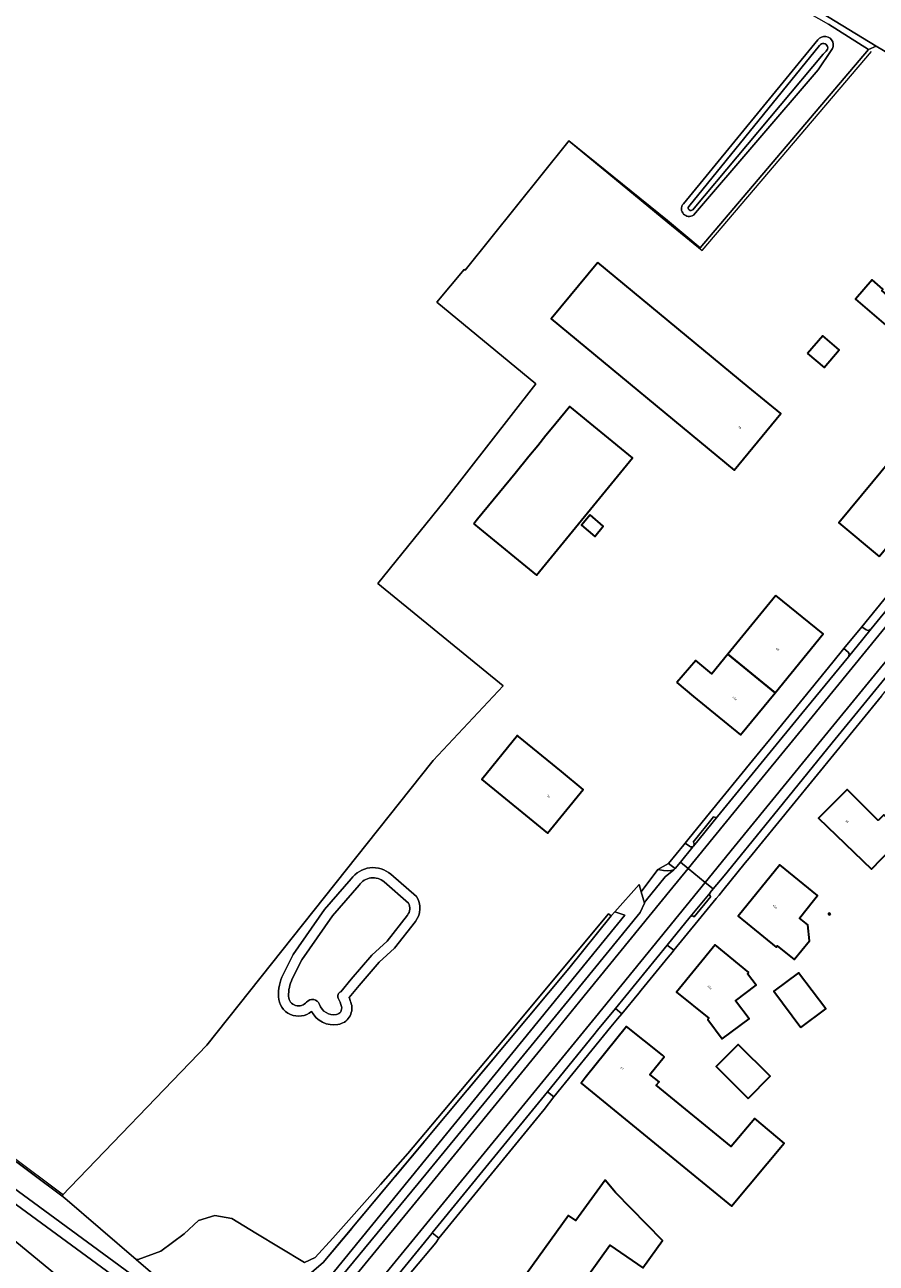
# Model space of a CAD drawing. Header units: metres. Extents: x 201541 to 204988, y 387833 to 394342.
# Tile 39 of 214: x 203492 to 203643, y 389340 to 389559. Entities that reach past the tile are written whole.
import ezdxf
from ezdxf.enums import TextEntityAlignment as Align

# ---------------------------------------------------------------- set-up
doc = ezdxf.new("R2010")
doc.units = ezdxf.units.M
doc.linetypes.add('IE-TERREINAFSCHEIDING', pattern=[10, 8, -2])
for name, color, linetype, lineweight in [('B-WE-GR-BOOMTEELT-GV', 110, 'Continuous', 13), ('B-WE-GR-BOUWLAND-GV', 80, 'Continuous', 13), ('B-WE-GR-GRAS-GV', 60, 'Continuous', 13), ('B-WE-GR-GROENVOORZIENING-GV', 80, 'Continuous', 18), ('B-WE-GW-TALUD_KRUIN-G', 90, 'Continuous', 18), ('B-WE-IE-TERREINAFSCHEIDING-G', 210, 'IE-TERREINAFSCHEIDING', 18), ('B-WE-IE-TERREINAFSCHEIDING_KUNSTMATIG_HEKWERK-G', 20, 'IE-TERREINAFSCHEIDING-KUNSTMATIG', 18), ('B-WE-IE-TERREINAFSCHEIDING_KUNSTMATIG_MUUR-G', 90, 'IE-TERREINAFSCHEIDING-KUNSTMATIG-DICHT', 18), ('B-WE-IE-TERREINAFSCHEIDING_KUNSTMATIG_MUUR-GV', 90, 'Continuous', 18), ('B-WE-OG-BEBOUWING-GV', 7, 'Continuous', 35), ('B-WE-OG-BEBOUWING-T18', 10, 'Continuous', 18), ('B-WE-OG-TERREIN_ERF-GV', 7, 'Continuous', 18), ('B-WE-OG-WATER-GV', 130, 'Continuous', 18), ('B-WE-OG-WATER_MEER-GV', 140, 'Continuous', 18), ('B-WE-OG-WATER_SLOOT-GV', 120, 'Continuous', 18), ('B-WE-VH-ONVERHARD-GV', 252, 'Continuous', 18), ('B-WE-VH-VERHARDING_ASFALT-GV', 252, 'Continuous', 18), ('B-WE-VH-VERHARDING_BETONSTRAATSTEEN-GV', 252, 'Continuous', 18), ('B-WE-VH-VERHARDING_GESLOTEN-GV', 252, 'Continuous', 18), ('B-WE-VH-VERHARDING_HALFVERHARDING-GV', 252, 'Continuous', 18), ('B-WE-VH-VERHARDING_OPEN-GV', 252, 'Continuous', 18), ('B-WE-VH-VERHARDING_TEGEL-GV', 252, 'Continuous', 18)]:
    doc.layers.add(name, color=color, linetype=linetype, lineweight=lineweight)
doc.styles.add('NLCS-ISO-M200-T18', font='NLCS-ISO.ttf', dxfattribs={"height": 0.36})
doc.linetypes.add('IE-TERREINAFSCHEIDING-KUNSTMATIG', pattern='A,4,[82,NLCS.SHX,S=0.75,R=90,X=0,Y=0],4,-2', length=10)
doc.linetypes.add('IE-TERREINAFSCHEIDING-KUNSTMATIG-DICHT', pattern='A,8,-1,[82,NLCS.SHX,S=0.75,R=90,X=0,Y=0],-1', length=10)

msp = doc.modelspace()

# ---------------------------------------------------------------- linework, layer by layer
at = {"layer": 'B-WE-GR-BOOMTEELT-GV'}
msp.add_lwpolyline([(203590.649, 389586.94), (203612.666, 389573.843), (203642.736, 389555.408), (203671.227, 389538.585), (203671.765, 389538.256), (203682.722, 389552.117), (203681.756, 389552.723), (203689.102, 389563.912), (203617.828, 389605.883), (203601.431, 389597.33)], close=True, dxfattribs=at)
at = {"layer": 'B-WE-GR-BOUWLAND-GV'}
for points in [[(203466.895, 389375.259), (203498.488, 389351.707), (203524.184, 389378.412), (203564.033, 389428.547), (203564.298, 389428.848), (203576.678, 389442.08), (203554.47, 389460.18), (203566.201, 389474.716), (203582.479, 389495.585), (203564.946, 389510.039), (203569.762, 389515.851), (203569.951, 389515.699), (203588.124, 389538.435), (203588.315, 389538.63), (203605.781, 389524.499), (203611.606, 389519.689), (203641.396, 389554.829), (203634.316, 389559.307)], [(203608.542, 389527.427), (203608.609, 389527.508), (203632.434, 389556.554)], [(203634.819, 389554.644), (203632.473, 389551.228), (203610.384, 389525.496)]]:
    msp.add_lwpolyline(points, dxfattribs=at)
for points in [[(203632.434, 389556.554, -1.021518), (203634.819, 389554.644)], [(203610.384, 389525.496, -0.8547761), (203608.542, 389527.427)]]:
    msp.add_lwpolyline(points, format="xyb", dxfattribs=at)
at = {"layer": 'B-WE-GR-GRAS-GV'}
for points in [[(203519.606, 389333.556), (203511.662, 389340.408), (203499.037, 389351.298), (203498.488, 389351.707), (203466.895, 389375.259), (203415.417, 389415.054), (203379.667, 389442.095), (203304.306, 389500.053), (203304.301, 389500.056), (203303.765, 389500.469), (203301.317, 389497.643), (203303.407, 389495.823), (203333.828, 389472.883), (203353.29, 389457.923), (203367.617, 389446.313), (203385.493, 389432.608), (203389.913, 389429.119), (203400.655, 389419.983), (203414.558, 389408.763), (203451.269, 389381.197), (203484.951, 389356.74), (203514.402, 389335.168)], [(203517.892, 389329.937), (203481.515, 389356.598), (203463.142, 389370.332), (203451.995, 389378.231), (203426.567, 389397.129), (203395.163, 389421.298), (203360.096, 389447.662), (203324.498, 389474.846), (203297.186, 389495.216), (203296.957, 389494.911), (203296.738, 389494.621), (203295.164, 389492.529), (203295.133, 389492.488), (203322.336, 389472.197), (203349.251, 389451.836), (203366.234, 389438.851), (203386.922, 389422.892), (203407.149, 389408.115), (203424.421, 389394.844), (203446.875, 389377.783), (203461.667, 389366.386), (203488.514, 389345.089), (203504.209, 389332.169)], [(203481.515, 389356.598), (203517.892, 389329.937)], [(203514.402, 389335.168), (203484.951, 389356.74)]]:
    msp.add_lwpolyline(points, dxfattribs=at)
at = {"layer": 'B-WE-GR-GROENVOORZIENING-GV'}
for points in [[(203590.649, 389586.94), (203578.114, 389594.396), (203577.952, 389594.647), (203578.073, 389595.661), (203578.886, 389596.73), (203572.368, 389594.492), (203594.569, 389581.896), (203634.316, 389559.307), (203641.396, 389554.829), (203642.736, 389555.408), (203612.666, 389573.843)], [(203607.147, 389409.682), (203606, 389410.599), (203604.084, 389409.541), (203604.458, 389409.438), (203605.089, 389409.34), (203605.728, 389409.316), (203606.365, 389409.367), (203606.945, 389409.482), (203607.058, 389409.573)]]:
    msp.add_lwpolyline(points, close=True, dxfattribs=at)
msp.add_lwpolyline([(203541.927, 389337.476), (203544.8, 389339.869), (203588.292, 389391.996), (203595.81, 389401.325), (203595.343, 389401.682), (203576.674, 389379.301), (203559.809, 389359.185), (203554.952, 389353.707), (203546.514, 389344.19), (203543.391, 389340.742), (203541.491, 389339.879), (203532.85, 389345.102), (203528.618, 389347.68), (203525.591, 389348.234), (203522.707, 389347.324), (203520.148, 389344.972), (203516.038, 389341.901), (203512.031, 389340.392), (203511.662, 389340.408), (203519.606, 389333.556)], dxfattribs=at)
at = {"layer": 'B-WE-GW-TALUD_KRUIN-G'}
msp.add_lwpolyline([(203298.113, 389496.447), (203297.186, 389495.216), (203324.498, 389474.846), (203360.096, 389447.662), (203395.163, 389421.298), (203426.567, 389397.129), (203451.995, 389378.231), (203463.142, 389370.332), (203481.515, 389356.598), (203517.892, 389329.937)], dxfattribs=at)
at = {"layer": 'B-WE-IE-TERREINAFSCHEIDING-G'}
msp.add_lwpolyline([(203588.292, 389391.996), (203544.8, 389339.869)], dxfattribs=at)
at = {"layer": 'B-WE-IE-TERREINAFSCHEIDING_KUNSTMATIG_HEKWERK-G'}
for points in [[(203590.649, 389586.94), (203612.666, 389573.843), (203642.736, 389555.408)], [(203605.869, 389524.199), (203611.93, 389519.217), (203641.92, 389554.468)], [(203588.124, 389538.435), (203588.315, 389538.63), (203605.869, 389524.199)], [(203569.762, 389515.851), (203564.946, 389510.039)], [(203498.765, 389351.836), (203489.129, 389359.049), (203482.037, 389364.481), (203474.874, 389369.941), (203467.637, 389375.349), (203460.564, 389380.911), (203446.309, 389391.753), (203436.788, 389399.106), (203427.26, 389406.476), (203422.603, 389410.12), (203415.43, 389415.549), (203405.75, 389422.794), (203391.491, 389433.599), (203386.676, 389437.357), (203331.733, 389479.2), (203322.016, 389486.808), (203309.762, 389496.208)], [(203566.201, 389474.716), (203554.47, 389460.18), (203576.678, 389442.08), (203564.298, 389428.848), (203564.033, 389428.547)], [(203564.033, 389428.547), (203524.184, 389378.412)]]:
    msp.add_lwpolyline(points, dxfattribs=at)
at = {"layer": 'B-WE-IE-TERREINAFSCHEIDING_KUNSTMATIG_MUUR-G'}
msp.add_lwpolyline([(203634.252, 389401.618), (203634.454, 389401.867), (203634.702, 389401.665), (203634.501, 389401.417)], close=True, dxfattribs=at)
at = {"layer": 'B-WE-IE-TERREINAFSCHEIDING_KUNSTMATIG_MUUR-GV'}
msp.add_lwpolyline([(203634.252, 389401.618), (203634.501, 389401.417), (203634.702, 389401.665), (203634.454, 389401.867)], close=True, dxfattribs=at)
at = {"layer": 'B-WE-OG-BEBOUWING-GV'}
for points in [[(203593.444, 389517.108), (203585.164, 389507.085), (203617.578, 389480.306), (203625.858, 389490.329), (203620.111, 389495.077)], [(203647.199, 389509.132), (203643.749, 389512.107), (203643.967, 389512.36), (203642.067, 389513.998), (203639.114, 389510.573), (203644.465, 389505.96)], [(203630.618, 389500.955), (203633.536, 389498.455), (203636.236, 389501.607), (203633.318, 389504.106)], [(203571.485, 389470.75), (203572.459, 389469.955), (203582.611, 389461.663), (203599.589, 389482.451), (203588.462, 389491.538), (203585.192, 389487.534), (203584.267, 389486.402), (203582.799, 389484.603), (203581.251, 389482.709), (203578.808, 389479.717), (203572.159, 389471.575)], [(203643.285, 389465.013), (203656.129, 389480.467), (203648.948, 389486.437), (203642.179, 389478.213), (203636.151, 389470.947)], [(203592.071, 389472.342), (203590.546, 389470.544), (203592.899, 389468.55), (203594.423, 389470.347)], [(203625.017, 389458.098), (203616.499, 389447.667), (203624.855, 389440.842), (203633.375, 389451.275)], [(203607.434, 389442.635), (203610.395, 389440.194), (203618.753, 389433.37), (203624.855, 389440.842), (203616.499, 389447.667), (203613.651, 389444.181), (203610.8, 389446.531)], [(203580.645, 389419.124), (203584.515, 389415.958), (203590.861, 389423.715), (203586.991, 389426.881), (203579.413, 389433.08), (203579.194, 389433.259), (203572.875, 389425.48)], [(203643.141, 389418.202), (203637.64, 389423.696), (203632.57, 389418.622), (203641.922, 389409.605), (203645.49, 389413.229), (203647.816, 389415.641), (203644.114, 389419.211)], [(203631.687, 389404.027), (203632.389, 389404.893), (203625.695, 389410.324), (203618.322, 389401.233), (203625.026, 389395.773), (203625.228, 389396.021), (203628.244, 389393.565), (203630.966, 389396.906), (203630.655, 389399.708), (203629.164, 389400.917)], [(203620.199, 389391.3), (203614.219, 389396.157), (203607.418, 389387.799), (203613.143, 389383.187), (203612.913, 389382.93), (203615.484, 389379.503), (203620.236, 389383.068), (203617.835, 389386.267), (203621.515, 389389.028), (203619.997, 389391.051)], [(203629.424, 389381.513), (203633.834, 389384.812), (203629.03, 389391.234), (203624.62, 389387.935)], [(203604.893, 389376.609), (203598.554, 389381.693), (203591.222, 389372.582), (203590.471, 389371.649), (203617.152, 389349.864), (203626.488, 389361.031), (203621.247, 389365.413), (203617.091, 389360.442), (203603.808, 389371.287), (203604.289, 389371.876), (203602.693, 389373.18), (203605.233, 389376.336)], [(203620.073, 389368.967), (203623.983, 389372.874), (203618.324, 389378.535), (203614.416, 389374.629)], [(203596.611, 389352.298), (203594.769, 389354.451), (203589.562, 389347.307), (203588.283, 389348.231), (203578.669, 389334.926), (203585.992, 389329.635), (203587.083, 389331.144), (203588.844, 389333.582), (203593.932, 389340.624), (203595.605, 389342.939), (203601.403, 389338.929), (203604.899, 389343.806)]]:
    msp.add_lwpolyline(points, close=True, dxfattribs=at)
at = {"layer": 'B-WE-OG-TERREIN_ERF-GV'}
for points in [[(203671.227, 389538.585), (203642.736, 389555.408), (203641.396, 389554.829), (203611.606, 389519.689), (203605.781, 389524.499), (203588.315, 389538.63), (203588.124, 389538.435), (203569.951, 389515.699), (203569.762, 389515.851), (203564.946, 389510.039), (203582.479, 389495.585), (203566.201, 389474.716), (203554.47, 389460.18), (203576.678, 389442.08), (203564.298, 389428.848), (203564.033, 389428.547), (203524.184, 389378.412), (203498.488, 389351.707), (203499.037, 389351.298), (203511.662, 389340.408), (203512.031, 389340.392), (203516.038, 389341.901), (203520.148, 389344.972), (203522.707, 389347.324), (203525.591, 389348.234), (203528.618, 389347.68), (203532.85, 389345.102), (203541.491, 389339.879), (203543.391, 389340.742), (203546.514, 389344.19), (203554.952, 389353.707), (203559.809, 389359.185), (203576.674, 389379.301), (203595.343, 389401.682), (203595.81, 389401.325), (203596.447, 389402.032), (203600.789, 389406.85), (203601.15, 389405.541), (203604.084, 389409.541), (203606, 389410.599), (203608.672, 389413.891), (203608.928, 389414.201), (203609.645, 389415.07), (203613.215, 389419.485), (203620.862, 389428.861), (203622.229, 389430.491), (203624.156, 389432.85), (203635.106, 389446.252), (203637.051, 389448.663), (203640.22, 389452.538), (203647.494, 389461.426)], [(203643.689, 389440.229), (203627.882, 389420.873), (203620.264, 389411.55), (203619.567, 389410.732), (203615.576, 389405.804), (203614.922, 389404.961), (203614.414, 389404.372), (203611.227, 389400.482), (203606.919, 389395.21), (203606.601, 389394.827), (203605.936, 389394.013), (203604.864, 389392.69), (203601.124, 389388.128), (203600.733, 389387.636), (203597.704, 389383.953), (203596.92, 389383.039), (203595.747, 389381.641), (203585.66, 389369.217), (203583.918, 389366.97), (203583.13, 389366.006), (203565.288, 389344.177), (203564.749, 389343.395), (203552.501, 389328.835)], [(203537.706, 389390.925), (203539.452, 389394.463), (203545.001, 389402.407), (203549.741, 389407.855)], [(203556.787, 389408.679), (203561.323, 389404.735)], [(203561.133, 389400.319), (203557.429, 389395.581), (203554.721, 389393.098), (203551.141, 389388.947), (203549.392, 389386.837)]]:
    msp.add_lwpolyline(points, dxfattribs=at)
for points in [[(203585.164, 389507.085), (203593.444, 389517.108), (203620.111, 389495.077), (203625.858, 389490.329), (203617.578, 389480.306)], [(203647.199, 389509.132), (203644.465, 389505.96), (203639.114, 389510.573), (203642.067, 389513.998), (203643.967, 389512.36), (203643.749, 389512.107)], [(203630.618, 389500.955), (203633.318, 389504.106), (203636.236, 389501.607), (203633.536, 389498.455)], [(203572.459, 389469.955), (203571.485, 389470.75), (203572.159, 389471.575), (203578.808, 389479.717), (203581.251, 389482.709), (203582.799, 389484.603), (203584.267, 389486.402), (203585.192, 389487.534), (203588.462, 389491.538), (203599.589, 389482.451), (203582.611, 389461.663)], [(203648.948, 389486.437), (203656.129, 389480.467), (203643.285, 389465.013), (203636.151, 389470.947), (203642.179, 389478.213)], [(203592.071, 389472.342), (203594.423, 389470.347), (203592.899, 389468.55), (203590.546, 389470.544)], [(203610.8, 389446.531), (203613.651, 389444.181), (203616.499, 389447.667), (203625.017, 389458.098), (203633.375, 389451.275), (203624.855, 389440.842), (203618.753, 389433.37), (203610.395, 389440.194), (203607.434, 389442.635)], [(203586.991, 389426.881), (203590.861, 389423.715), (203584.515, 389415.958), (203580.645, 389419.124), (203572.875, 389425.48), (203579.194, 389433.259), (203579.413, 389433.08)], [(203643.141, 389418.202), (203644.114, 389419.211), (203647.816, 389415.641), (203645.49, 389413.229), (203641.922, 389409.605), (203632.57, 389418.622), (203637.64, 389423.696)], [(203631.687, 389404.027), (203629.164, 389400.917), (203630.655, 389399.708), (203630.966, 389396.906), (203628.244, 389393.565), (203625.228, 389396.021), (203625.026, 389395.773), (203618.322, 389401.233), (203625.695, 389410.324), (203632.389, 389404.893)], [(203634.252, 389401.618), (203634.454, 389401.867), (203634.702, 389401.665), (203634.501, 389401.417)], [(203620.236, 389383.068), (203615.484, 389379.503), (203612.913, 389382.93), (203613.143, 389383.187), (203607.418, 389387.799), (203614.219, 389396.157), (203620.199, 389391.3), (203619.997, 389391.051), (203621.515, 389389.028), (203617.835, 389386.267)], [(203629.424, 389381.513), (203624.62, 389387.935), (203629.03, 389391.234), (203633.834, 389384.812)], [(203598.554, 389381.693), (203604.893, 389376.609), (203605.233, 389376.336), (203602.693, 389373.18), (203604.289, 389371.876), (203603.808, 389371.287), (203617.091, 389360.442), (203621.247, 389365.413), (203626.488, 389361.031), (203617.152, 389349.864), (203590.471, 389371.649), (203591.222, 389372.582)], [(203614.416, 389374.629), (203618.324, 389378.535), (203623.983, 389372.874), (203620.073, 389368.967)], [(203594.769, 389354.451), (203596.611, 389352.298), (203604.899, 389343.806), (203601.403, 389338.929), (203595.605, 389342.939), (203593.932, 389340.624), (203588.844, 389333.582), (203587.083, 389331.144), (203585.992, 389329.635), (203578.669, 389334.926), (203588.283, 389348.231), (203589.562, 389347.307)]]:
    msp.add_lwpolyline(points, close=True, dxfattribs=at)
for points in [[(203549.741, 389407.855, -0.4419501), (203556.787, 389408.679)], [(203561.323, 389404.735, -0.3206627), (203561.133, 389400.319)], [(203536.871, 389386.969, -0.125688), (203537.706, 389390.925)], [(203542.726, 389384.357, -0.6192609), (203536.871, 389386.969)], [(203549.776, 389385.702, -0.4440185), (203547.412, 389382.044)], [(203549.392, 389386.837, -0.0319375), (203549.776, 389385.702)], [(203547.412, 389382.044, -0.3198972), (203542.726, 389384.357)]]:
    msp.add_lwpolyline(points, format="xyb", dxfattribs=at)
at = {"layer": 'B-WE-OG-WATER-GV'}
for points in [[(203632.735, 389555.537), (203609.545, 389527.005)], [(203610.262, 389526.437), (203610.527, 389526.731), (203633.368, 389553.972), (203633.904, 389554.543)]]:
    msp.add_lwpolyline(points, dxfattribs=at)
for points in [[(203633.904, 389554.543, 1.172973), (203632.735, 389555.537)], [(203609.545, 389527.005, 0.8833931), (203610.262, 389526.437)]]:
    msp.add_lwpolyline(points, format="xyb", dxfattribs=at)
at = {"layer": 'B-WE-OG-WATER_MEER-GV'}
for points in [[(203555.606, 389407.321, 0.4494964), (203551.161, 389406.745)], [(203559.715, 389401.427, 0.291316), (203559.921, 389403.569)], [(203539.321, 389390.129, 0.1258088), (203538.669, 389387.045)], [(203547.47, 389386.716, -0.4388358), (203547.89, 389387.846)], [(203538.669, 389387.045, 0.6964865), (203541.848, 389386.019)], [(203541.848, 389386.019, -0.5957288), (203544.131, 389385.625)], [(203544.131, 389385.625, 0.3667366), (203547.124, 389383.821)], [(203548.038, 389385.235, 0.0512833), (203547.47, 389386.716)], [(203547.124, 389383.821, 0.4441511), (203548.038, 389385.235)]]:
    msp.add_lwpolyline(points, format="xyb", dxfattribs=at)
for points in [[(203551.161, 389406.745), (203546.422, 389401.298), (203541.006, 389393.544), (203539.321, 389390.129)], [(203559.921, 389403.569), (203555.606, 389407.321)], [(203547.89, 389387.846), (203549.767, 389390.109), (203553.427, 389394.353), (203556.103, 389396.807), (203559.715, 389401.427)]]:
    msp.add_lwpolyline(points, dxfattribs=at)
at = {"layer": 'B-WE-OG-WATER_SLOOT-GV'}
for points in [[(203634.819, 389554.644, 1.021518), (203632.434, 389556.554)], [(203632.735, 389555.537, -1.172973), (203633.904, 389554.543)], [(203608.542, 389527.427, 0.8547761), (203610.384, 389525.496)], [(203610.262, 389526.437, -0.8833931), (203609.545, 389527.005)], [(203556.787, 389408.679, 0.4419501), (203549.741, 389407.855)], [(203551.161, 389406.745, -0.4494964), (203555.606, 389407.321)], [(203559.921, 389403.569, -0.291316), (203559.715, 389401.427)], [(203561.133, 389400.319, 0.3206627), (203561.323, 389404.735)], [(203537.706, 389390.925, 0.125688), (203536.871, 389386.969)], [(203538.669, 389387.045, -0.1258088), (203539.321, 389390.129)], [(203547.89, 389387.846, 0.4388358), (203547.47, 389386.716)], [(203536.871, 389386.969, 0.6192609), (203542.726, 389384.357)], [(203541.848, 389386.019, -0.6964865), (203538.669, 389387.045)], [(203544.131, 389385.625, 0.5957288), (203541.848, 389386.019)], [(203547.124, 389383.821, -0.3667366), (203544.131, 389385.625)], [(203547.412, 389382.044, 0.4440185), (203549.776, 389385.702)], [(203547.47, 389386.716, -0.0512833), (203548.038, 389385.235)], [(203549.776, 389385.702, 0.0319375), (203549.392, 389386.837)], [(203542.726, 389384.357, 0.3198972), (203547.412, 389382.044)], [(203548.038, 389385.235, -0.4441511), (203547.124, 389383.821)]]:
    msp.add_lwpolyline(points, format="xyb", dxfattribs=at)
for points in [[(203632.434, 389556.554), (203608.609, 389527.508), (203608.542, 389527.427)], [(203609.545, 389527.005), (203632.735, 389555.537)], [(203610.384, 389525.496), (203632.473, 389551.228), (203634.819, 389554.644)], [(203633.904, 389554.543), (203633.368, 389553.972), (203610.527, 389526.731), (203610.262, 389526.437)], [(203549.741, 389407.855), (203545.001, 389402.407), (203539.452, 389394.463), (203537.706, 389390.925)], [(203561.323, 389404.735), (203556.787, 389408.679)], [(203539.321, 389390.129), (203541.006, 389393.544), (203546.422, 389401.298), (203551.161, 389406.745)], [(203555.606, 389407.321), (203559.921, 389403.569)], [(203559.715, 389401.427), (203556.103, 389396.807), (203553.427, 389394.353), (203549.767, 389390.109), (203547.89, 389387.846)], [(203549.392, 389386.837), (203551.141, 389388.947), (203554.721, 389393.098), (203557.429, 389395.581), (203561.133, 389400.319)]]:
    msp.add_lwpolyline(points, dxfattribs=at)
at = {"layer": 'B-WE-VH-ONVERHARD-GV'}
msp.add_lwpolyline([(203544.826, 389333.539), (203561.592, 389353.856), (203582.149, 389378.923), (203588.911, 389387.12), (203600.928, 389401.878), (203601.705, 389403.531), (203601.15, 389405.541), (203600.789, 389406.85), (203596.447, 389402.032), (203598.221, 389401.412), (203544.941, 389336.086)], dxfattribs=at)
msp.add_lwpolyline([(203544.8, 389339.869), (203541.927, 389337.476), (203544.941, 389336.086), (203598.221, 389401.412), (203596.447, 389402.032), (203595.81, 389401.325), (203588.292, 389391.996)], close=True, dxfattribs=at)
at = {"layer": 'B-WE-VH-VERHARDING_ASFALT-GV'}
for points in [[(203609.45, 389409.729), (203609.474, 389409.71), (203620.685, 389423.44), (203630.865, 389435.912), (203672.662, 389487.084), (203672.089, 389487.507), (203671.319, 389488.135), (203641.905, 389452.147), (203640.424, 389450.336), (203637.888, 389447.235), (203637.869, 389447.212), (203629.585, 389437.154), (203616.783, 389421.514), (203614.66, 389418.915), (203610.399, 389413.665), (203610.288, 389413.53), (203608.085, 389410.845)], [(203609.474, 389409.71), (203612.484, 389407.248), (203617.616, 389413.548), (203633.648, 389433.211), (203675.837, 389484.737), (203672.662, 389487.084), (203630.865, 389435.912), (203620.685, 389423.44)], [(203612.484, 389407.248), (203612.494, 389407.24), (203613.906, 389406.085), (203615.805, 389408.407), (203623.779, 389418.202), (203634.951, 389431.947), (203676.897, 389483.191), (203677.25, 389483.636), (203676.568, 389484.196), (203675.837, 389484.737), (203633.648, 389433.211), (203617.616, 389413.548)]]:
    msp.add_lwpolyline(points, close=True, dxfattribs=at)
for points in [[(203546.216, 389332.393), (203546.265, 389332.352), (203547.102, 389333.389), (203563.009, 389352.795), (203583.343, 389377.687), (203590.283, 389386.18), (203606.218, 389405.722), (203609.474, 389409.71), (203609.45, 389409.729), (203608.085, 389410.845), (203607.147, 389409.682), (203607.058, 389409.573), (203606.945, 389409.482), (203605.383, 389408.223), (203602.047, 389404.141)], [(203612.484, 389407.248), (203609.474, 389409.71), (203606.218, 389405.722), (203590.283, 389386.18), (203583.343, 389377.687), (203563.009, 389352.795), (203547.102, 389333.389), (203546.265, 389332.352), (203549.262, 389329.879)], [(203551.428, 389332.485), (203577.884, 389364.804), (203593.017, 389383.351), (203612.484, 389407.248)], [(203605.753, 389396.093), (203609.819, 389401.107), (203609.829, 389401.119), (203613.354, 389405.41), (203613.374, 389405.434), (203613.906, 389406.085), (203612.494, 389407.24), (203612.484, 389407.248), (203593.017, 389383.351), (203577.884, 389364.804), (203551.428, 389332.485)], [(203601.705, 389403.531), (203600.928, 389401.878), (203588.911, 389387.12), (203582.149, 389378.923), (203561.592, 389353.856), (203544.826, 389333.539), (203546.216, 389332.393)], [(203551.728, 389329.881), (203564.019, 389345.002), (203564.11, 389345.114), (203574.695, 389358.098), (203584.516, 389370.11), (203592.735, 389380.219), (203593.402, 389381.035), (203596.553, 389384.89), (203605.753, 389396.093)]]:
    msp.add_lwpolyline(points, dxfattribs=at)
msp.add_lwpolyline([(203602.047, 389404.141, 0.0358317), (203601.705, 389403.531)], format="xyb", dxfattribs=at)
at = {"layer": 'B-WE-VH-VERHARDING_BETONSTRAATSTEEN-GV'}
for points in [[(203613.971, 389418.872), (203610.323, 389414.387)], [(203610.399, 389413.665), (203614.66, 389418.915)], [(203613.354, 389405.41), (203609.829, 389401.119)], [(203610.529, 389401.153), (203613.451, 389404.742)]]:
    msp.add_lwpolyline(points, dxfattribs=at)
for points in [[(203614.66, 389418.915, -0.4135724), (203613.971, 389418.872)], [(203610.323, 389414.387, -0.3793804), (203610.399, 389413.665)], [(203613.451, 389404.742, -0.4209144), (203613.354, 389405.41)], [(203609.829, 389401.119, -0.4343723), (203610.529, 389401.153)]]:
    msp.add_lwpolyline(points, format="xyb", dxfattribs=at)
msp.add_lwpolyline([(203565.288, 389344.177), (203583.13, 389366.006), (203583.918, 389366.97), (203585.66, 389369.217), (203584.516, 389370.11), (203574.695, 389358.098), (203564.11, 389345.114)], close=True, dxfattribs=at)
at = {"layer": 'B-WE-VH-VERHARDING_GESLOTEN-GV'}
msp.add_lwpolyline([(203602.047, 389404.141), (203605.383, 389408.223), (203606.945, 389409.482), (203606.365, 389409.367), (203605.728, 389409.316), (203605.089, 389409.34), (203604.458, 389409.438), (203604.084, 389409.541), (203601.15, 389405.541), (203601.705, 389403.531)], dxfattribs=at)
msp.add_lwpolyline([(203601.705, 389403.531, -0.0358317), (203602.047, 389404.141)], format="xyb", dxfattribs=at)
at = {"layer": 'B-WE-VH-VERHARDING_HALFVERHARDING-GV'}
msp.add_lwpolyline([(203504.209, 389332.169), (203488.514, 389345.089), (203461.667, 389366.386), (203446.875, 389377.783), (203424.421, 389394.844), (203407.149, 389408.115), (203386.922, 389422.892), (203366.234, 389438.851), (203349.251, 389451.836), (203322.336, 389472.197), (203295.133, 389492.488), (203294.413, 389491.531), (203293.649, 389490.516), (203292.1, 389488.459), (203291.223, 389487.293), (203291.03, 389487.037), (203290.883, 389486.842), (203292.714, 389485.375), (203312.459, 389470.429), (203379.345, 389419.482), (203428.302, 389382.616), (203455.007, 389362.198), (203480.111, 389342.654), (203491.235, 389333.533)], dxfattribs=at)
at = {"layer": 'B-WE-VH-VERHARDING_OPEN-GV'}
msp.add_lwpolyline([(203600.733, 389387.636), (203601.124, 389388.128), (203604.864, 389392.69), (203605.936, 389394.013), (203606.601, 389394.827), (203606.919, 389395.21), (203605.753, 389396.093), (203596.553, 389384.89), (203597.704, 389383.953)], close=True, dxfattribs=at)
at = {"layer": 'B-WE-VH-VERHARDING_TEGEL-GV'}
for points in [[(203679.213, 389500), (203674.686, 389494.716), (203670.312, 389489.308), (203647.494, 389461.426), (203640.22, 389452.538), (203641.003, 389452.002)], [(203641.003, 389452.002), (203641.368, 389451.886), (203641.713, 389452.054), (203641.905, 389452.147), (203671.319, 389488.135), (203674.832, 389492.433)], [(203677.25, 389483.636), (203676.897, 389483.191), (203634.951, 389431.947), (203623.779, 389418.202), (203615.805, 389408.407), (203613.906, 389406.085), (203613.374, 389405.434), (203613.354, 389405.41)], [(203637.804, 389448.045), (203637.051, 389448.663), (203635.106, 389446.252), (203624.156, 389432.85), (203622.229, 389430.491), (203620.862, 389428.861), (203613.215, 389419.485), (203609.645, 389415.07), (203608.928, 389414.201), (203609.72, 389413.644), (203609.847, 389413.558), (203609.995, 389413.517), (203610.288, 389413.53), (203610.399, 389413.665)], [(203614.66, 389418.915), (203616.783, 389421.514), (203629.585, 389437.154), (203637.869, 389447.212), (203637.907, 389447.367), (203637.995, 389447.727), (203637.804, 389448.045)], [(203609.829, 389401.119), (203609.819, 389401.107), (203605.753, 389396.093), (203606.919, 389395.21), (203611.227, 389400.482), (203614.414, 389404.372), (203614.922, 389404.961), (203615.576, 389405.804), (203619.567, 389410.732), (203620.264, 389411.55), (203627.882, 389420.873), (203643.689, 389440.229), (203644.385, 389441.082)], [(203610.323, 389414.387), (203613.971, 389418.872)], [(203613.451, 389404.742), (203610.529, 389401.153)], [(203552.501, 389328.835), (203564.749, 389343.395), (203565.288, 389344.177), (203564.11, 389345.114), (203564.019, 389345.002), (203551.728, 389329.881), (203551.624, 389329.751)]]:
    msp.add_lwpolyline(points, dxfattribs=at)
for points in [[(203641.713, 389452.054), (203641.368, 389451.886), (203641.003, 389452.002), (203640.22, 389452.538), (203637.051, 389448.663), (203637.804, 389448.045), (203637.995, 389447.727), (203637.907, 389447.367), (203637.869, 389447.212), (203637.888, 389447.235), (203640.424, 389450.336), (203641.905, 389452.147)], [(203608.085, 389410.845), (203610.288, 389413.53), (203609.995, 389413.517), (203609.847, 389413.558), (203609.72, 389413.644), (203608.928, 389414.201), (203608.672, 389413.891), (203606, 389410.599), (203607.147, 389409.682)], [(203584.516, 389370.11), (203585.66, 389369.217), (203595.747, 389381.641), (203596.92, 389383.039), (203597.704, 389383.953), (203596.553, 389384.89), (203593.402, 389381.035), (203592.735, 389380.219)]]:
    msp.add_lwpolyline(points, close=True, dxfattribs=at)
for points in [[(203613.971, 389418.872, 0.4135724), (203614.66, 389418.915)], [(203610.399, 389413.665, 0.3793804), (203610.323, 389414.387)], [(203613.354, 389405.41, 0.4209144), (203613.451, 389404.742)], [(203610.529, 389401.153, 0.4343723), (203609.829, 389401.119)]]:
    msp.add_lwpolyline(points, format="xyb", dxfattribs=at)

# ---------------------------------------------------------------- texts
at = {"layer": 'B-WE-OG-BEBOUWING-T18', "style": 'NLCS-ISO-M200-T18'}
for s, rotation, p in [('66', 320.5, (203618.631, 389487.861)), ('68', 320.8, (203625.309, 389448.555)), ('68a', 320.8, (203617.71, 389439.858)), ('70', 320.8, (203584.697, 389422.498)), ('65', 315.1, (203637.626, 389418.023)), ('65a', 321, (203624.849, 389402.931)), ('65b', 320.9, (203613.262, 389388.643)), ('67', 321.2, (203597.731, 389374.29))]:
    msp.add_text(s, height=0.36, rotation=rotation, dxfattribs=at).set_placement(p, align=Align.MIDDLE)

doc.saveas('drawing.dxf')
